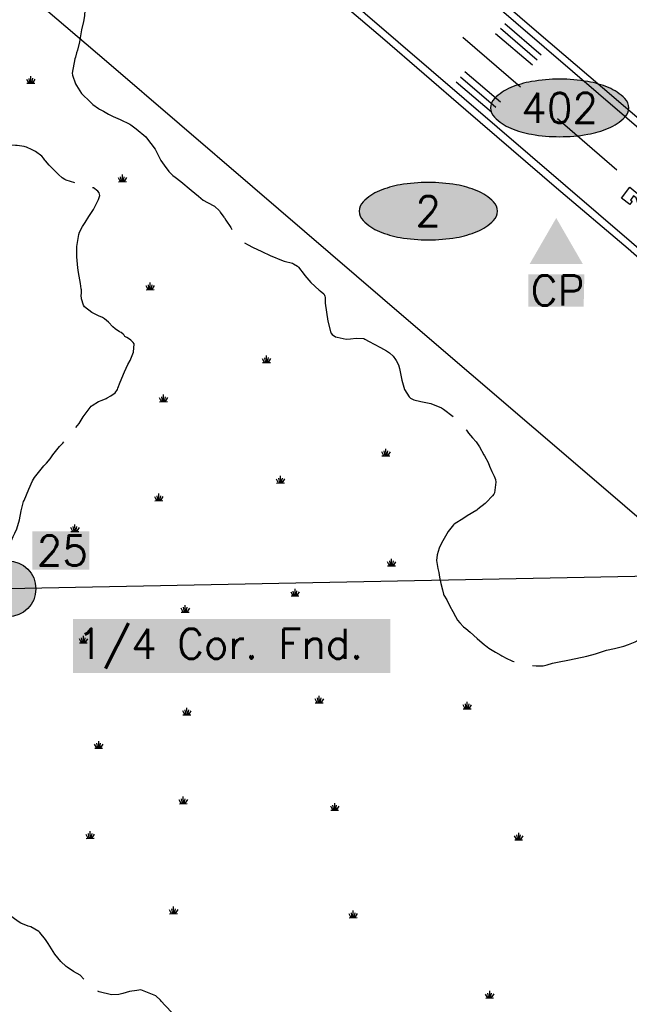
# Model space of a CAD drawing. Header units: feet. Extents: x 30669 to 99318, y 4696 to 26220.
# Tile 98 of 128: x 88168 to 89146, y 8926 to 10507. Entities that reach past the tile are written whole.
import ezdxf
from ezdxf.enums import TextEntityAlignment as Align

# ---------------------------------------------------------------- set-up
doc = ezdxf.new("R2010")
doc.units = ezdxf.units.FT
doc.header["$LTSCALE"] = 600
doc.header["$MEASUREMENT"] = 0
doc.linetypes.add('AERO7', pattern=[0.8500000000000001, 0.8, -0.05])
doc.layers.get('0').update_dxf_attribs({"linetype": 'CONTINUOUS'})
for name, color, linetype in [('ALAImisc', 253, 'CONTINUOUS'), ('ELIF', 253, 'CONTINUOUS'), ('ELRGOV', 1, 'CONTINUOUS'), ('ELTL', 251, 'CONTINUOUS'), ('ELYSP', 251, 'CONTINUOUS'), ('EMASK', 155, 'CONTINUOUS'), ('ESPH', 2, 'CONTINUOUS'), ('ESRGOV', 2, 'CONTINUOUS'), ('ESTL', 251, 'CONTINUOUS'), ('ETRGOV', 2, 'CONTINUOUS')]:
    doc.layers.add(name, color=color, linetype=linetype)
doc.styles.add('L80', font='simplex', dxfattribs={"height": 48})

# ---------------------------------------------------------------- blocks, each defined once
blk = doc.blocks.new('SWAMP')
for points in [[(-0.8859601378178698, 0), (0.8047765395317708, 0)], [(-0.4605404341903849, 0), (-0.8830481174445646, 0.8450224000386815)], [(-0.2202399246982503, 0), (-0.3895930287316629, 1.045159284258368)], [(0, 0), (0, 1.508968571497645)], [(0.1760448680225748, 0), (0.3937845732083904, 1.045159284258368)], [(0.377239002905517, 0), (0.9305228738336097, 0.8450224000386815)]]:
    blk.add_lwpolyline(points)
blk = doc.blocks.new('Ovalid')
at = {"layer": 'EMASK'}
h = blk.add_hatch(color=256, dxfattribs=at)
edge = h.paths.add_edge_path()
edge.add_arc((0.1493179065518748, 0), 0.0354820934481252, 0, 44.83083950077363)
edge.add_arc((0.0787616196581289, -0.0701408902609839), 0.1349704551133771, 44.83083950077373, 67.38013505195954)
edge.add_arc((0.0313269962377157, -0.1839839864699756), 0.2583004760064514, 67.38013505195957, 80.20784530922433)
edge.add_arc((-1e-16, -0.3654961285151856), 0.4424961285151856, 80.2078453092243, 89.99999999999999)
edge.add_arc((-1e-16, -0.365496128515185), 0.4424961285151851, 89.99999999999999, 99.79215469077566)
edge.add_arc((-0.0313269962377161, -0.1839839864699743), 0.25830047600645, 99.79215469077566, 112.6198649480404)
edge.add_arc((-0.0787616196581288, -0.0701408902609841), 0.1349704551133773, 112.6198649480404, 135.1691604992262)
edge.add_arc((-0.1493179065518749, 0), 0.0354820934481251, 135.1691604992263, 180.0000000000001)
edge.add_arc((-0.1493179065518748, 0), 0.0354820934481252, 180, 224.8308395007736)
edge.add_arc((-0.0787616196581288, 0.0701408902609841), 0.1349704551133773, 224.8308395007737, 247.3801350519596)
edge.add_arc((-0.0313269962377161, 0.1839839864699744), 0.2583004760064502, 247.3801350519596, 260.2078453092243)
edge.add_arc((1e-16, 0.3654961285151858), 0.4424961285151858, 260.2078453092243, 270)
edge.add_arc((1e-16, 0.3654961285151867), 0.4424961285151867, 270, 279.7921546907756)
edge.add_arc((0.0313269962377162, 0.1839839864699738), 0.2583004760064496, 279.7921546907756, 292.6198649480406)
edge.add_arc((0.0787616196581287, 0.0701408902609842), 0.1349704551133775, 292.6198649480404, 315.1691604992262)
edge.add_arc((0.1493179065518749, -1e-16), 0.0354820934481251, 315.1691604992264, 360.0000000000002)
blk.add_lwpolyline([(0.1848, 0, 0.1981451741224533), (0.1744815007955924, 0.0250154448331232, 0.0987085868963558), (0.130673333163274, 0.0544472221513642, 0.0560299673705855), (0.0752573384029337, 0.070553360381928, 0.0427523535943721), (0, 0.077, 0.0427523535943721), (-0.0752573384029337, 0.070553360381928, 0.0560299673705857), (-0.1306733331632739, 0.0544472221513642, 0.0987085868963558), (-0.1744815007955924, 0.0250154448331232, 0.1981451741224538), (-0.1848, 0, 0.1981451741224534), (-0.1744815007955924, -0.0250154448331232, 0.0987085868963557), (-0.130673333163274, -0.0544472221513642, 0.0560299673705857), (-0.0752573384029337, -0.070553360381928, 0.0427523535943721), (0, -0.077, 0.042752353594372), (0.0752573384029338, -0.070553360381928, 0.0560299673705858), (0.1306733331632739, -0.0544472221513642, 0.0987085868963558), (0.1744815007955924, -0.0250154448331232, 0.1981451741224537)], format="xyb", close=True)
at = {"style": 'L80'}
blk.add_attdef('ID', text='', height=0.08, dxfattribs=at).set_placement((0, 0), align=Align.MIDDLE)
blk = doc.blocks.new('STS_CP')
at = {"layer": 'EMASK'}
blk.add_solid([(-0.0748940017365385, -0.0690536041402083), (-0.0748940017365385, -0.155305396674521), (0.0752975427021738, -0.0690536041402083), (0.073388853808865, -0.155305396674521)], dxfattribs=at)
at = {"layer": 'ESPH'}
blk.add_solid([(0, 0.0818290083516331), (0.0708660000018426, -0.0409145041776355), (-0.0708660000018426, -0.0409145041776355)], dxfattribs=at)
at = {"layer": 'ESPH', "style": 'L80'}
blk.add_text('CP', height=0.08, dxfattribs=at).set_placement((-0.0683648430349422, -0.1520413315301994))
blk = doc.blocks.new('FND-GOVT PRI MON')
at = {"layer": 'EMASK', "linetype": 'ByBlock'}
h = blk.add_hatch(color=256, dxfattribs=at)
edge = h.paths.add_edge_path()
edge.add_ellipse((0, 0), major_axis=(0.0530330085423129, 0.0530330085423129), ratio=0.9999999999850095, start_angle=314.9999999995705, end_angle=674.9999999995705)
at = {"layer": 'ESRGOV', "linetype": 'ByBlock'}
h = blk.add_hatch(color=256, dxfattribs=at)
edge = h.paths.add_edge_path()
edge.add_ellipse((0, 0), major_axis=(0.05303300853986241, 0.05303300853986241), ratio=0.9999999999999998, start_angle=380.02503467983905, end_angle=429.974965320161, ccw=False)
edge.add_ellipse((0.1049999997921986, 0), major_axis=(-0.07071067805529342, 0.07071067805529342), ratio=0.9999999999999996, start_angle=2.166571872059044, end_angle=87.83342812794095)
edge.add_ellipse((0, 0), major_axis=(0.05303300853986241, 0.05303300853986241), ratio=0.9999999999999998, start_angle=200.025034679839, end_angle=249.974965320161, ccw=False)
edge.add_ellipse((-0.1049999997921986, 0), major_axis=(-0.07071067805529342, 0.07071067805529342), ratio=0.9999999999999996, start_angle=182.166571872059, end_angle=267.8334281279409)
h = blk.add_hatch(color=256, dxfattribs=at)
edge = h.paths.add_edge_path()
edge.add_ellipse((0, 0), major_axis=(-0.0530330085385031, 0.0530330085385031), ratio=1, start_angle=20.025034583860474, end_angle=69.97496541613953, ccw=False)
edge.add_ellipse((0, 0.1050000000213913), major_axis=(0.0707106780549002, 0.0707106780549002), ratio=1, start_angle=182.1665719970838, end_angle=267.8334280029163)
edge.add_ellipse((0, 0), major_axis=(-0.0530330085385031, 0.0530330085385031), ratio=1, start_angle=200.0250345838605, end_angle=249.97496541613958, ccw=False)
edge.add_ellipse((0, -0.1050000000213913), major_axis=(0.0707106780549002, 0.0707106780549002), ratio=1, start_angle=2.166571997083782, end_angle=87.83342800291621)
blk.add_circle((0, 0), 0.0749999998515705, dxfattribs=at)

msp = doc.modelspace()

# ---------------------------------------------------------------- linework, layer by layer
at = {"layer": 'ALAImisc', "linetype": 'Continuous', "elevation": -54.68164916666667, "flags": 128}
for points in [[(86046.7274461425, 13011.8824045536), (86437.41915366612, 12675.99703692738), (87056.69765027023, 12143.69865060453), (87685.40188589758, 11602.87177544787), (88128.82845096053, 11221.28045558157), (88220.8683970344, 11142.13492613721), (89403.92808037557, 10125.15787896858), (89357.7930941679, 10070.29217898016), (89309.07142318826, 10012.88685623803), (88135.33007396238, 11021.47102550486), (88040.30285222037, 11103.1028272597), (87455.2178232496, 11606.10918918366)], [(88939.4860347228, 10493.98241273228), (88998.2152698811, 10443.2478910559)], [(88946.48441045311, 10501.1887414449), (89004.66089539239, 10450.85160995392)], [(88879.25533862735, 10479.61281196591), (88971.8267967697, 10399.77189350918)], [(88931.43976459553, 10485.04198940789), (88990.78561334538, 10434.81049799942)], [(88875.41584125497, 10415.88895156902), (88931.99415345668, 10367.18164296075)], [(88882.51108063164, 10423.98652231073), (88939.45011461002, 10375.45385112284)], [(88868.38205850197, 10407.51041213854), (88925.19811011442, 10359.38052410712)], [(89030.90998892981, 10348.89684856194), (89126.14946295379, 10266.2844087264)]]:
    msp.add_lwpolyline(points, dxfattribs=at)
msp.add_lwpolyline([(89165.86704467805, 10194.02179879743), (89157.35196001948, 10221.15202260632), (89153.26880839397, 10224.28876094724), (89148.27108027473, 10217.78567680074), (89150.88765428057, 10215.77442547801), (89147.00590371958, 10210.72131950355), (89133.61314520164, 10221.01087091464), (89147.19291045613, 10238.68676891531), (89163.40655284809, 10225.20546792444), (89172.2477467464, 10197.03830883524), (89176.93629092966, 10193.17217043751), (89187.1875651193, 10204.23429025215), (89194.4508960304, 10197.98852891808), (89180.33695058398, 10181.57835308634), (89165.86704467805, 10194.02179879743)], close=True, dxfattribs=at)
at = {"layer": 'ELIF', "linetype": 'Continuous', "elevation": -54.68164916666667, "flags": 128}
msp.add_lwpolyline([(89753.14472464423, 10522.56989852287), (89942.94756401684, 10412.95282377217), (90047.12721548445, 10230.93710522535), (90366.01581511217, 10088.4130990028), (90506.45007881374, 9968.47353706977), (90673.8325098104, 9824.286155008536), (90700.65245671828, 9798.4245295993), (90729.67001167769, 9763.18278840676), (90775.80711323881, 9693.151552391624), (90850.8670521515, 9651.262147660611), (90914.64417543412, 9616.08866688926), (91200.36955982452, 9370.345085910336), (90929.51781324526, 9152.971944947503), (90349.00673951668, 8687.200048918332), (90240.24538880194, 8780.15850106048), (89962.82955232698, 9018.384526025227), (89629.84196365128, 9304.222465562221), (89358.92850741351, 9536.997900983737), (89093.72103080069, 9765.248463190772), (88792.14989471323, 10023.47991272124), (88541.48448181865, 10238.96361700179), (88307.26989486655, 10440.10777271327), (88049.33008972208, 10660.27173881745)], dxfattribs=at)
at = {"layer": 'ELRGOV'}
msp.add_line((90781.7524, 9644.52543), (88148.82556, 9593.13696), dxfattribs=at)
at = {"layer": 'ELTL', "linetype": 'AERO7', "elevation": -54.68164916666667, "flags": 128}
msp.add_lwpolyline([(88124.19383699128, 10551.20275556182), (88124.19383699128, 10551.20275556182), (88127.64068465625, 10558.13066531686), (88129.69268874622, 10569.94611077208), (88129.5688104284, 10573.97001282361), (88128.77235999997, 10577.66203396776), (88126.12789316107, 10583.65646520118), (88125.20507032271, 10585.31796766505), (88124.42687559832, 10587.13005688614), (88124.10408146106, 10590.11627100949), (88123.38898366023, 10596.28090486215), (88120.98104779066, 10605.67646437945), (88118.65662242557, 10612.23521062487), (88115.86324945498, 10616.01490426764), (88110.32608102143, 10620.4677102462), (88099.29076453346, 10626.95236163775), (88094.72909330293, 10631.19843353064), (88084.97080768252, 10638.79503764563), (88071.55469184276, 10647.31538826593), (88066.87711949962, 10651.45083124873), (88066.00194769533, 10660.83138719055), (88066.41905984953, 10668.29209627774), (88072.35192533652, 10672.52356722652), (88074.68983410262, 10673.26315261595), (88085.71640003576, 10675.82870592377), (88094.6122430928, 10677.95747234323), (88099.05624675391, 10678.56564775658), (88105.71923690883, 10679.46472400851), (88112.88648054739, 10682.36913111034), (88116.04485115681, 10684.40506238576), (88118.16336064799, 10687.39789247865), (88120.73998414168, 10693.21877903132), (88120.78789159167, 10694.90971930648), (88120.71135030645, 10698.37672154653), (88120.55341930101, 10700.99873510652), (88119.19611884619, 10707.92812255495), (88118.66557206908, 10712.26540352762), (88119.71249665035, 10715.34817570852), (88121.22222537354, 10718.58795673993), (88123.9245962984, 10724.84453959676), (88124.84783859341, 10726.25124956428), (88130.81938177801, 10727.42842322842), (88132.49633487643, 10727.09802432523), (88138.48091935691, 10720.15046333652), (88145.6130675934, 10704.14615004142), (88147.41770883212, 10699.76567397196), (88149.91594003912, 10694.51319196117), (88151.45934016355, 10692.6706066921), (88160.20099065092, 10686.01824418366), (88167.53655032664, 10681.55907757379), (88173.53369928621, 10678.70380264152), (88183.59027916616, 10674.69990053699), (88192.30060784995, 10669.27418741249), (88193.87496164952, 10667.84897761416), (88199.02998263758, 10662.00694617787), (88199.81694689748, 10659.59780067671), (88201.32694109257, 10651.76908228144), (88201.68640816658, 10646.64078784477), (88203.71558846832, 10640.24015742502), (88206.07575771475, 10635.16208984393), (88207.14980609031, 10632.02368252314), (88209.14688757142, 10627.86366978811), (88211.87869695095, 10622.09414359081), (88215.35097678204, 10613.45512323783), (88217.26084339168, 10606.95035803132), (88219.30821319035, 10598.67307585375), (88222.24636372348, 10586.74505452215), (88222.41967225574, 10584.33664894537), (88222.74532817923, 10576.49387026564), (88223.17995460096, 10573.98244960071), (88224.1189865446, 10570.86756910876), (88226.53219828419, 10565.6002450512), (88231.8456301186, 10559.87626354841), (88233.96644736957, 10558.52771364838), (88236.66113093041, 10557.36138479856), (88246.01177612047, 10555.00367383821), (88248.27941796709, 10554.34720278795), (88258.41486004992, 10550.66319809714), (88260.00125082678, 10549.77967901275), (88264.95748043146, 10546.14536720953), (88266.91858706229, 10544.25542743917), (88269.23751615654, 10539.7573532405), (88271.6277747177, 10531.23759784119), (88272.01138087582, 10528.97782299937), (88272.46582285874, 10522.88340258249), (88271.74733382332, 10513.60850311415), (88270.43407556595, 10504.37410279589), (88267.01255827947, 10490.98870922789), (88264.00625923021, 10471.82640919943), (88260.66429641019, 10458.56403692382), (88259.22734573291, 10454.48237894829), (88257.17551956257, 10447.04774167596), (88256.20481472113, 10444.74094229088), (88251.81245866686, 10421.57676756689), (88252.40942652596, 10418.50092384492), (88257.29367321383, 10404.61374823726), (88259.131867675, 10401.49732751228), (88267.11387157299, 10388.90980340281), (88268.45874622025, 10387.47339877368), (88280.07533472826, 10376.57701571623), (88285.14461961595, 10371.40596159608), (88294.17104861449, 10364.78888059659), (88295.69899228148, 10363.87464829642), (88302.17304750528, 10360.47770701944), (88310.5044172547, 10355.94347638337), (88317.90177623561, 10351.83667780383), (88328.9846331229, 10346.89857320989), (88344.4112185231, 10339.89547779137), (88346.07496728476, 10338.59348790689), (88354.59452945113, 10332.05149530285), (88370.06182857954, 10319.12939282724), (88371.50759386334, 10317.73440260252), (88385.01359205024, 10299.55840706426), (88386.26650820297, 10297.31289695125), (88394.56874270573, 10281.0532731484), (88399.74000299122, 10273.59378921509), (88407.33115395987, 10263.7876524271), (88413.66864195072, 10257.07691958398), (88417.60077938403, 10254.2685648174), (88426.67816243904, 10247.40311816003), (88443.09636680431, 10233.86687903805), (88448.9937157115, 10228.96521425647), (88454.69332780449, 10224.10549935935), (88462.47846399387, 10217.53227552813), (88469.30736710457, 10213.78809436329), (88480.48635461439, 10207.66402651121), (88488.33701625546, 10200.44566944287), (88489.75699202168, 10198.37745085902), (88495.55505306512, 10190.42854858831), (88496.37168869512, 10188.98804493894), (88498.5986582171, 10185.46928358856), (88506.50228083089, 10173.51350722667), (88510.6239057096, 10167.00744332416), (88514.27652626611, 10161.95218119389), (88519.0657879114, 10155.8599361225), (88521.06602188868, 10153.81983702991), (88525.08116238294, 10151.2888037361), (88534.29537857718, 10145.93560965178), (88541.6992014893, 10141.99629812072), (88556.49228174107, 10134.83931141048), (88569.64678359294, 10128.38758934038), (88590.5825307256, 10120.10761617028), (88592.31690181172, 10119.69633865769), (88605.53556680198, 10116.08112901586), (88607.35034140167, 10115.10049310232), (88613.56827890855, 10111.71150832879), (88615.44754983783, 10109.97414735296), (88624.51914008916, 10097.86802577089), (88625.74609721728, 10096.5834716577), (88635.04124981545, 10085.26942285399), (88648.42366945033, 10073.05342134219), (88649.8951522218, 10072.01007086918), (88656.1602106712, 10067.09942046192), (88657.12745742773, 10065.02534545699), (88657.67282662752, 10063.20527536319), (88657.91641480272, 10061.0542454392), (88658.3713642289, 10051.84569027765), (88662.4266588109, 10023.26362651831), (88667.11417667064, 10004.65368086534), (88669.16402891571, 10001.78108187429), (88674.57199442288, 9998.20182897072), (88677.6113659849, 9997.354199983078), (88692.10565984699, 9994.270088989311), (88698.59220751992, 9994.643845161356), (88707.763964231, 9995.78388567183), (88720.37267311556, 9995.237694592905), (88721.90380054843, 9994.490883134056), (88728.92171967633, 9990.323921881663), (88736.86841920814, 9985.988661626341), (88747.21227017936, 9980.595919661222), (88756.6562361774, 9975.565668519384), (88761.29920072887, 9972.331939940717), (88767.35345626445, 9966.80995687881), (88771.05809601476, 9961.778715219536), (88772.13908924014, 9959.75944010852), (88775.78425383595, 9952.797475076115), (88777.66378592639, 9947.14528800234), (88781.06017079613, 9928.122064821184), (88785.76104179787, 9913.24017446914), (88792.80927538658, 9901.555904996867), (88795.0976702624, 9899.708667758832), (88800.40933089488, 9896.836275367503), (88811.57071787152, 9894.02288734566), (88827.54545576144, 9890.75207866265), (88845.08605654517, 9883.712896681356), (88847.9292988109, 9882.014681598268), (88864.92721318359, 9869.346615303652), (88875.27429881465, 9859.566571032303), (88876.37150589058, 9858.207204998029), (88884.90408865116, 9847.931126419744), (88888.20918012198, 9843.023080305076), (88894.82590377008, 9835.809350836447), (88900.35471953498, 9829.331689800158), (88905.80196550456, 9821.205068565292), (88912.90176756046, 9808.429099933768), (88913.80335645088, 9807.006718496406), (88919.6797278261, 9796.316061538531), (88922.17340928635, 9790.47609891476), (88925.56172896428, 9781.76975387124), (88929.62873510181, 9774.392989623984), (88931.83482715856, 9768.819586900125), (88931.98285836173, 9764.737105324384), (88929.8047186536, 9747.465258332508), (88928.81874433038, 9745.427233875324), (88926.74767991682, 9742.359886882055), (88916.81396152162, 9731.822653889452), (88914.85461444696, 9730.21126700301), (88903.48139025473, 9720.921483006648), (88901.52847691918, 9719.64165763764), (88886.13593061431, 9710.651401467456), (88880.61531245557, 9706.805624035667), (88865.37052454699, 9696.997974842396), (88864.08292490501, 9695.921905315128), (88855.49006581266, 9685.447832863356), (88844.98207070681, 9666.6197801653), (88841.39796246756, 9658.363373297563), (88838.13517326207, 9648.006727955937), (88836.83613099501, 9638.880904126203), (88838.81615496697, 9625.811270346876), (88840.42431840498, 9619.622002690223), (88841.70373811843, 9611.67377780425), (88843.65005575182, 9601.73729768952), (88846.32562938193, 9591.763032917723), (88848.37547213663, 9584.663859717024), (88848.74546981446, 9582.91572444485), (88853.20586696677, 9575.720820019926), (88858.29798382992, 9565.191534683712), (88863.03491486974, 9556.48943962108), (88867.21980251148, 9548.800030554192), (88870.4008923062, 9542.882060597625), (88874.36937746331, 9538.272895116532), (88880.2247288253, 9532.362961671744), (88884.07909938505, 9529.343021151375), (88890.7761952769, 9523.512426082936), (88901.97969323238, 9513.247597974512), (88913.96870945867, 9503.08394387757), (88915.36905771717, 9502.150728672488), (88921.07852195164, 9497.940949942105), (88931.75033596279, 9491.419428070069), (88940.29507323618, 9486.393997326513), (88942.01750956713, 9485.598543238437), (88949.6423254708, 9481.440550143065), (88956.99098726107, 9477.795460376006), (88958.82511763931, 9477.156491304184), (88960.99826657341, 9476.629373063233), (88969.14260544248, 9474.207935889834), (88971.10422900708, 9473.43043558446), (88975.5642013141, 9472.10941038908), (88978.32516189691, 9471.561341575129), (88996.73210866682, 9469.235474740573), (89001.58708425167, 9469.317060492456), (89008.12687303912, 9469.491719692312), (89014.77887863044, 9471.260172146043), (89023.18071068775, 9473.477412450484), (89031.15107787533, 9475.285600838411), (89050.54300952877, 9478.948666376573), (89078.41871698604, 9485.158776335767), (89091.95625177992, 9488.831654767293), (89098.35652097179, 9491.041310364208), (89109.91044668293, 9494.467416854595), (89122.46275872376, 9497.36566410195), (89137.40661788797, 9500.784718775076), (89144.97185102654, 9503.480579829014), (89155.67806084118, 9508.261243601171), (89164.43750768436, 9512.920576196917), (89172.45039517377, 9517.174341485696), (89174.28326653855, 9518.386113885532), (89180.59374827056, 9522.60551766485), (89185.36382407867, 9523.804381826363), (89193.26678182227, 9526.513622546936), (89201.97696795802, 9527.923274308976), (89204.09491975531, 9527.529583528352), (89208.64404656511, 9525.855955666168), (89210.35902585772, 9524.942217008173), (89219.05639066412, 9519.02073548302), (89228.56085144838, 9511.806225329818), (89230.49005313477, 9510.033775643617), (89235.06834235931, 9504.964382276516), (89239.0712308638, 9499.138474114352), (89243.40441130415, 9492.718717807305), (89246.05154389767, 9487.567686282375), (89251.9667868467, 9471.699604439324), (89256.94124735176, 9457.407343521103), (89258.51265309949, 9454.177248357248), (89259.93051023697, 9452.213995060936), (89267.69271869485, 9440.110978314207), (89278.42877434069, 9426.01704748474), (89280.59511083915, 9424.364236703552), (89299.42262115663, 9415.02116370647), (89309.7585076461, 9412.624271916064), (89318.71221467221, 9413.67459225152), (89335.72875956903, 9416.341358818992), (89343.28354103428, 9414.515099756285), (89345.4723868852, 9413.535451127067), (89354.63643186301, 9407.741523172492), (89355.97180287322, 9406.613387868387), (89357.10211244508, 9405.40235754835), (89361.72048610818, 9399.972808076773), (89363.05550861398, 9397.886467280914), (89367.10308694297, 9389.846447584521), (89367.42434559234, 9388.074358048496), (89368.39759606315, 9380.825476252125), (89365.11020281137, 9360.144730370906), (89364.95188361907, 9357.746038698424), (89365.47447281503, 9354.941058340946), (89366.39904140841, 9352.705328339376), (89380.01151859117, 9339.496393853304), (89381.74349457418, 9338.553464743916), (89396.49505819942, 9331.339854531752), (89403.99022627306, 9327.264563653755), (89412.21318214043, 9322.573914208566), (89426.44659934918, 9316.481963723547), (89432.82718495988, 9313.001098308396), (89448.8644292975, 9305.170264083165), (89454.74646472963, 9303.628547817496), (89456.8274438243, 9303.440845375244), (89468.49450482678, 9302.399830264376), (89479.71584787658, 9302.468810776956), (89482.87386415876, 9303.221667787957), (89490.29948453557, 9302.754624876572), (89496.62069721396, 9297.500550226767), (89497.46034856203, 9295.407492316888), (89498.7616992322, 9289.136557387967), (89501.35818292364, 9277.227891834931), (89502.38500813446, 9275.453636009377), (89505.36969000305, 9271.625299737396), (89507.26411546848, 9270.600330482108), (89516.19252985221, 9265.425131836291), (89519.64232038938, 9262.777679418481), (89525.33430701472, 9257.645445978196), (89532.39271472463, 9251.635098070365), (89549.19428953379, 9237.47654863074), (89555.96412637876, 9232.43170064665), (89568.65907254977, 9218.508568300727), (89569.62888283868, 9217.120378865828), (89572.23748028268, 9208.188279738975), (89571.26040790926, 9205.546638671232), (89569.99837587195, 9203.854162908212), (89550.48965329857, 9198.498766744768), (89548.46694706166, 9198.2380796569), (89527.78102861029, 9195.766333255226), (89525.20757982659, 9195.153253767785), (89522.95061587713, 9194.467806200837), (89512.23823132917, 9189.017591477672), (89510.56055685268, 9187.92052263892), (89503.92486366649, 9183.067787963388), (89498.93761956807, 9177.345912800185), (89490.75809946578, 9163.464140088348), (89490.45503936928, 9158.319191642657), (89490.90879491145, 9152.74651611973), (89494.11441477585, 9140.085555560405), (89500.51758715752, 9128.657349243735), (89502.87215683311, 9127.270857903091), (89509.28585076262, 9124.263196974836), (89521.77354893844, 9123.209212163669), (89523.5067945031, 9122.853697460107), (89541.24886881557, 9117.213220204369), (89552.1125086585, 9111.755495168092), (89561.44649034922, 9105.833737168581), (89570.54925295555, 9100.799880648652), (89574.1033223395, 9098.676291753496), (89575.21441437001, 9097.441903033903), (89579.41603754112, 9093.638129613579), (89587.38591647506, 9086.691261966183), (89592.4584873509, 9081.845142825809), (89595.1421212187, 9079.763052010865), (89597.47233938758, 9078.44498069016), (89598.77593786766, 9077.427775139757), (89603.2227360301, 9074.971084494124), (89607.41725066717, 9072.00723199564), (89611.3988379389, 9068.21214335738), (89612.53961406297, 9066.8077157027), (89619.50290495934, 9057.543479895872), (89621.73712599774, 9055.616393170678), (89629.2377866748, 9045.57872480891), (89635.75786276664, 9038.438519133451), (89636.52884091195, 9036.983967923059), (89637.10512777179, 9035.420478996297), (89638.01069016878, 9032.012869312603), (89638.51638015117, 9027.281306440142), (89639.49822806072, 9015.379428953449), (89640.86620166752, 9004.994835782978), (89642.16552213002, 9001.913479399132), (89646.04360972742, 8993.003722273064), (89647.2576029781, 8991.223399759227), (89648.46386853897, 8989.013044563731), (89654.23330005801, 8979.068411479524), (89658.50796718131, 8972.62122212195), (89661.10955508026, 8970.051813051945), (89666.02902224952, 8967.263386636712), (89668.10880379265, 8966.809858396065), (89678.38665313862, 8963.223891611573), (89684.18277929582, 8960.085631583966), (89686.56945943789, 8957.10826010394), (89687.95201759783, 8954.455179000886), (89689.80525488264, 8947.667061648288), (89692.44411589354, 8935.772377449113), (89694.53701550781, 8929.628990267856), (89696.83867618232, 8926.636776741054), (89701.46344174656, 8921.053125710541), (89704.09529213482, 8917.309549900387), (89711.83189481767, 8909.238981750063), (89717.05216478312, 8902.11520019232), (89717.563107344, 8900.212397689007), (89717.74901852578, 8898.480235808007), (89717.69877635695, 8895.929494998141), (89716.62389704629, 8889.679509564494), (89714.63853487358, 8882.203554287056), (89711.50610323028, 8872.54193692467), (89709.00448445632, 8866.25659105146), (89706.64443510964, 8852.144439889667), (89706.95008957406, 8846.75582067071), (89710.15489748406, 8833.159615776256), (89714.05673662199, 8811.042294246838), (89713.88586826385, 8809.102759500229), (89712.09462480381, 8803.064738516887), (89711.0423549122, 8801.222266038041), (89708.70672845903, 8798.418662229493), (89703.50517829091, 8792.584171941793), (89699.30007589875, 8787.130759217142), (89692.79166670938, 8779.711177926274), (89683.75906103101, 8768.91320543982), (89673.57777836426, 8756.822106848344), (89667.66630468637, 8750.06759296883), (89660.48635833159, 8742.75259136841), (89658.22043312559, 8741.210491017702), (89650.03592463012, 8735.542216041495), (89644.64332931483, 8731.531666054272), (89630.91508579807, 8720.724235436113), (89622.19251633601, 8714.237850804), (89615.23600465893, 8709.83476941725), (89601.0291695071, 8699.815083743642), (89588.85245255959, 8695.053961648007), (89586.86914432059, 8694.954863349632), (89575.22924938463, 8699.527322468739), (89552.90203847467, 8707.162287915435), (89550.10592297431, 8707.663706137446), (89533.92392824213, 8708.521709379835), (89521.81542946, 8709.160034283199), (89519.58275663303, 8708.734315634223), (89517.93217144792, 8708.733815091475), (89515.17650743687, 8709.019470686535), (89496.06063241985, 8706.799274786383), (89494.25231700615, 8705.83411064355), (89485.95767324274, 8700.094701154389), (89479.7794261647, 8697.777955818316), (89475.57043868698, 8697.394384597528), (89468.24132762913, 8697.469595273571), (89461.38941785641, 8696.825944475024), (89453.10781690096, 8690.440342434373), (89451.32254157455, 8688.333680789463), (89442.96538985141, 8679.675754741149), (89432.53480405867, 8665.141468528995), (89422.83227088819, 8649.978703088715), (89412.38892932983, 8639.165382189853), (89400.34901684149, 8643.559129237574), (89384.26484177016, 8646.886796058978), (89380.2613246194, 8647.216176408), (89369.32903335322, 8647.13334113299), (89359.87895085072, 8654.742729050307), (89358.68944152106, 8656.448071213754), (89354.85358243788, 8662.615345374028), (89350.35247694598, 8666.787165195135), (89348.78113266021, 8667.90069308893), (89337.89690347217, 8672.590131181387), (89334.99442651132, 8672.833445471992), (89320.84272854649, 8672.275441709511), (89319.25936000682, 8671.708598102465), (89306.39036666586, 8665.315722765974), (89301.19167289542, 8663.566759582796), (89298.16423716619, 8663.010146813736), (89284.29707833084, 8660.22318364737), (89281.57538440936, 8659.150983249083), (89276.5223907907, 8656.361443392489), (89268.11298415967, 8649.31696139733), (89265.33280819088, 8646.264835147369), (89261.81785881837, 8640.434853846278), (89258.09113089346, 8635.01734868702), (89254.95626964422, 8632.141827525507), (89250.07432661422, 8628.518957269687), (89247.02653617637, 8627.345011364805), (89245.03583710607, 8627.124348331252), (89235.83576228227, 8626.574406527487), (89230.33597285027, 8625.761156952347), (89226.9617246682, 8624.66594083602), (89215.80341880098, 8618.222275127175), (89213.69473018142, 8617.831874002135), (89208.85156168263, 8620.254312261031), (89200.93112201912, 8623.776290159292), (89190.13550495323, 8629.278047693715), (89182.77323942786, 8635.548064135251), (89178.19365042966, 8640.194117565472), (89172.26812164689, 8646.004189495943), (89170.92416807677, 8647.069803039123), (89161.80844633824, 8653.72117826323), (89158.25082031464, 8655.2080840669), (89151.43925183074, 8657.443124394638), (89142.51342750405, 8659.238428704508), (89134.68135475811, 8660.983616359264), (89122.50524791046, 8662.532834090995), (89113.0256609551, 8661.849272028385), (89110.41043071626, 8661.192689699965), (89090.19009343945, 8654.838479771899), (89084.7307904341, 8655.75868020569), (89083.0284625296, 8656.370776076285), (89080.35098592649, 8658.147811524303), (89074.0456746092, 8663.26438406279), (89070.89050890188, 8666.272185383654), (89063.78705811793, 8671.425152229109), (89058.04876465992, 8675.437458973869), (89051.72231687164, 8678.837379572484), (89049.0028067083, 8679.445352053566), (89046.36188227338, 8679.736605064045), (89035.76156141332, 8680.277392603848), (89025.68482760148, 8680.077284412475), (89014.95672543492, 8679.470248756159), (89012.63061900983, 8679.121400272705), (89002.78360006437, 8677.295022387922), (88994.15198693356, 8676.707331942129), (88984.04328089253, 8678.416412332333), (88976.73828562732, 8680.060667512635), (88967.11203344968, 8683.87964679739), (88965.44698491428, 8684.758296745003), (88952.39898750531, 8693.899718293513), (88949.41731040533, 8695.303085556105), (88925.79336908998, 8702.63951305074), (88921.86943077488, 8702.602971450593), (88910.81570244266, 8700.407679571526), (88895.14343632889, 8696.334029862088), (88889.66412237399, 8695.48181554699), (88878.77122910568, 8695.560569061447), (88868.85588546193, 8695.330903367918), (88856.52502296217, 8693.654562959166), (88853.08647124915, 8692.981362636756), (88851.47288313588, 8692.285930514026), (88843.47403630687, 8689.450057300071), (88833.03469198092, 8687.217943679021), (88820.37256880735, 8685.695710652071), (88814.85081607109, 8686.94608225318), (88813.42386526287, 8688.05924309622), (88806.97622820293, 8697.625940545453), (88806.12283013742, 8699.912329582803), (88796.90202601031, 8711.119589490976), (88795.28714869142, 8712.438973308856), (88786.69611407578, 8720.571051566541), (88776.6841010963, 8726.593976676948), (88773.9244763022, 8727.726179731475), (88760.28443645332, 8726.367972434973), (88753.6972036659, 8724.479411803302), (88742.50344095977, 8719.62984019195), (88736.30212468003, 8716.830248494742), (88718.6697228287, 8711.509442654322), (88715.80636739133, 8711.277728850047), (88705.35911896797, 8711.713316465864), (88697.67848202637, 8712.62149631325), (88677.80397833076, 8713.194953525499), (88670.89110557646, 8712.645235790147), (88663.5308363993, 8711.988042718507), (88652.283023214, 8712.092447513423), (88636.32776984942, 8711.796657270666), (88624.05001022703, 8709.602911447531), (88620.01937359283, 8708.999797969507), (88614.68775074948, 8709.121889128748), (88610.0996788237, 8708.172811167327), (88603.54285150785, 8707.541679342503), (88601.26536334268, 8707.873082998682), (88591.02270018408, 8709.55320757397), (88583.46664913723, 8710.792052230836), (88581.02661509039, 8711.372850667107), (88578.08132065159, 8712.924619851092), (88570.3912510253, 8716.251075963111), (88563.44654902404, 8720.042142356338), (88555.52023439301, 8724.830661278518), (88539.63228070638, 8735.99523288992), (88530.41553591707, 8742.611754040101), (88518.94558243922, 8749.169670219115), (88514.16455592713, 8752.577813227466), (88509.14167534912, 8756.913021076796), (88501.50926891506, 8762.74770826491), (88487.2265506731, 8772.582856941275), (88481.53090518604, 8776.920893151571), (88474.20745926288, 8784.356626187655), (88468.98718455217, 8789.367120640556), (88458.9072303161, 8799.894176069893), (88457.92383591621, 8801.305061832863), (88456.1493909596, 8804.51465132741), (88452.03843707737, 8811.142346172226), (88448.21502968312, 8818.806236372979), (88444.41872689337, 8832.118137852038), (88442.19485789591, 8844.099954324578), (88440.61446436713, 8850.539176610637), (88438.6422237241, 8861.597407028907), (88432.58030498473, 8879.52987434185), (88432.29771023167, 8881.174765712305), (88427.58612855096, 8891.872525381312), (88426.69421754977, 8893.465740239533), (88422.37806981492, 8900.017100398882), (88413.14567361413, 8911.47352045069), (88401.16743535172, 8924.029606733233), (88395.01794007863, 8930.530836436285), (88393.67432918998, 8932.229786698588), (88386.60911961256, 8939.55259794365), (88362.45356163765, 8948.840633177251), (88355.68945203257, 8948.074057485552), (88343.99709040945, 8946.141521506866), (88333.26112339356, 8942.997726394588), (88326.78903324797, 8941.419950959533), (88315.16597562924, 8940.768599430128), (88295.17134305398, 8945.667932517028), (88292.6350401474, 8947.116385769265), (88272.86180880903, 8963.482472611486), (88270.88948297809, 8966.090834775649), (88264.78560917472, 8972.445317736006), (88254.29409038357, 8978.163229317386), (88243.92757219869, 8985.16673103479), (88242.30328764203, 8986.627029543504), (88233.8023344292, 8994.3605828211), (88224.33321230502, 9006.327420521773), (88213.60485890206, 9023.128745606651), (88209.15902732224, 9029.602013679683), (88199.90221340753, 9041.130133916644), (88198.4882206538, 9042.41419438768), (88185.71152094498, 9049.982689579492), (88181.15572575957, 9051.173802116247), (88169.39175603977, 9056.203167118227), (88166.95535066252, 9057.7422372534), (88149.67669059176, 9069.850063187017), (88148.19361574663, 9071.14257380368), (88141.67627269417, 9077.334480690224), (88140.20256907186, 9078.325282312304), (88123.58580795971, 9094.22019487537), (88122.92857628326, 9095.72954597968), (88118.71240652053, 9108.708104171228), (88113.02780426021, 9124.692412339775), (88110.31648200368, 9131.072711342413), (88105.2871262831, 9143.857655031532), (88101.86661461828, 9149.606717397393), (88100.53983199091, 9151.122243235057), (88089.58516314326, 9161.415064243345), (88081.02418182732, 9165.944660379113), (88073.34016142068, 9168.483678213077), (88065.17143502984, 9170.812741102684), (88062.21868463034, 9170.457807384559), (88049.82904980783, 9169.092023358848), (88047.09778604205, 9168.331372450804), (88032.66334451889, 9166.661795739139), (88023.91333295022, 9165.274310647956), (88016.64943269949, 9167.4838135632), (88014.88377000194, 9168.957665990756), (88005.08113723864, 9179.401718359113), (88004.08423658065, 9181.4817578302), (88000.31228896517, 9198.626944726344), (87999.10448791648, 9202.05142450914), (87986.65316529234, 9225.039700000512), (87982.83087975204, 9228.746121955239), (87963.99565123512, 9241.885736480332), (87960.74106417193, 9243.641278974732), (87949.80734438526, 9247.043369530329), (87940.02130481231, 9247.88608323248), (87914.87498813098, 9254.397659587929), (87907.44263317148, 9254.38546733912), (87882.54203493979, 9259.290786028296), (87879.01241928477, 9261.503469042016), (87872.40701705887, 9268.156290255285), (87865.06302255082, 9277.097817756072), (87859.82337977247, 9292.17228658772), (87859.28594852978, 9295.062286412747), (87859.3959365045, 9299.855498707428), (87862.38357850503, 9307.748745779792), (87868.80323992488, 9319.727822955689), (87873.13441862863, 9329.177367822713), (87877.28840694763, 9340.739904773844), (87879.96650896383, 9349.824652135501), (87882.62297073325, 9364.208587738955), (87882.46907556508, 9381.262726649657), (87882.17250528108, 9383.27486411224), (87879.51343987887, 9404.787221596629), (87874.93739156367, 9416.573893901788), (87869.47999153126, 9425.691323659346), (87865.39543575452, 9431.824044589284), (87861.06902591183, 9438.8838303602), (87851.25155584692, 9451.52618930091), (87848.50619470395, 9453.577500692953), (87836.20028000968, 9461.070179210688), (87832.66813101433, 9462.43290218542), (87823.80010337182, 9464.941458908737), (87813.40135826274, 9467.038465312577), (87807.01258841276, 9468.648709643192), (87800.74393256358, 9470.64859555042), (87792.76877775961, 9473.467227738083), (87788.44140133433, 9476.510436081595), (87781.92792741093, 9484.136437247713), (87781.06778893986, 9485.618722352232), (87778.25971690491, 9491.915031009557), (87775.50668306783, 9502.150252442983), (87775.07436117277, 9505.685548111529), (87773.77373921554, 9521.187361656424), (87779.74495179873, 9531.647896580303), (87782.62370417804, 9549.813327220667), (87783.36282870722, 9553.188503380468), (87787.36955550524, 9560.016142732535), (87799.2770992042, 9566.570094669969), (87819.68901020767, 9572.862541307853), (87821.30325456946, 9573.20030300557), (87824.90283522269, 9574.02442112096), (87829.49460892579, 9574.464941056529), (87840.05700581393, 9574.665007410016), (87844.49399841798, 9574.157330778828), (87846.98625610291, 9573.915581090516), (87854.43636040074, 9573.373557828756), (87863.72223753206, 9573.249242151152), (87886.20052927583, 9574.549573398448), (87911.77953900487, 9577.815760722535), (87914.2464997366, 9578.502165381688), (87928.97906709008, 9583.610210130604), (87936.14959089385, 9586.514683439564), (87950.26726205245, 9592.660397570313), (87956.41039022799, 9595.091286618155), (87963.91372766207, 9597.602134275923), (87976.5367467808, 9600.574001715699), (87993.88179019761, 9602.410615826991), (88008.44367142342, 9602.806260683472), (88020.35714098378, 9603.538948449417), (88027.12910487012, 9604.404127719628), (88043.80400729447, 9606.601306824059), (88046.70538892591, 9606.249680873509), (88065.79563810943, 9605.837595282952), (88072.08024772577, 9606.62402621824), (88090.53457703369, 9608.12862808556), (88093.15744546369, 9607.91904817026), (88095.19266485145, 9607.559784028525), (88112.224771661, 9604.090456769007), (88117.15409571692, 9604.065253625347), (88122.73668268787, 9606.629214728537), (88127.80097228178, 9611.135207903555), (88135.2584678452, 9619.98170981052), (88136.15179141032, 9621.407504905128), (88140.38561174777, 9631.941261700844), (88142.68900588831, 9638.780461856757), (88146.72547975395, 9650.800037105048), (88151.36378263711, 9662.917078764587), (88154.48435845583, 9671.052558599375), (88157.5358172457, 9677.247275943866), (88158.9689104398, 9680.544577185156), (88159.97873680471, 9682.376348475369), (88163.42787735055, 9689.678395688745), (88167.44282699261, 9704.227574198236), (88170.33671859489, 9718.55395357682), (88174.14475882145, 9733.436950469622), (88174.73326165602, 9735.007542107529), (88182.32080272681, 9753.018621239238), (88188.28458048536, 9766.448765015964), (88191.38698168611, 9771.745379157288), (88206.59657909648, 9790.6125438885), (88210.89075813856, 9795.066896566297), (88216.90110604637, 9802.125304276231), (88221.22609944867, 9808.467142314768), (88231.88047747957, 9821.83116800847), (88236.96880501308, 9827.259748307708), (88244.78435659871, 9835.437487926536), (88249.25455651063, 9840.925784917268), (88254.08121657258, 9847.28759314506), (88263.48197087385, 9858.542562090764), (88269.54646027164, 9869.42173042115), (88282.27417122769, 9886.716183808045), (88283.91013045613, 9887.766469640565), (88294.28732373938, 9894.053264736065), (88300.22356686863, 9896.329028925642), (88306.59670385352, 9898.744871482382), (88308.46436308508, 9899.858900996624), (88314.14610076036, 9903.363372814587), (88320.83940473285, 9907.80051961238), (88324.64293661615, 9913.314738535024), (88325.56334364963, 9915.512233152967), (88329.28216057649, 9925.060989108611), (88335.96518325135, 9941.875752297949), (88341.51360884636, 9953.61082076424), (88345.06362256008, 9959.979676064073), (88350.38567966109, 9973.337800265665), (88351.39720239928, 9986.628609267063), (88350.1497210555, 9988.930014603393), (88346.25643341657, 9992.740011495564), (88344.16871866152, 9994.23689710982), (88339.79958515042, 9996.747659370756), (88336.43761332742, 9998.4583748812), (88335.43007768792, 10000.5775777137), (88333.93776985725, 10002.49010576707), (88330.91939652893, 10004.73607825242), (88327.85601614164, 10006.2854639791), (88320.96473533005, 10010.68140491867), (88317.3994885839, 10014.00907928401), (88310.30360180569, 10021.5511319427), (88304.1132345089, 10026.98833017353), (88300.68348036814, 10029.13083576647), (88294.51297629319, 10031.79556609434), (88283.63647479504, 10036.91503686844), (88271.92015826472, 10046.08661868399), (88270.48236695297, 10048.71233294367), (88266.82401333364, 10059.25414997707), (88266.61852122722, 10064.72026541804), (88266.89894063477, 10067.41019371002), (88266.78238111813, 10071.23407188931), (88266.90100146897, 10073.32350112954), (88266.63050407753, 10075.18193427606), (88265.1699888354, 10083.64826266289), (88262.37574072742, 10101.45307633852), (88261.40321853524, 10108.66587631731), (88259.4204953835, 10126.42143985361), (88259.38597018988, 10130.08289874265), (88259.63795115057, 10143.28618405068), (88262.51622735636, 10162.61325663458), (88263.7296517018, 10166.06363613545), (88268.49665330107, 10175.05600446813), (88272.67616371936, 10181.61476667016), (88278.89731346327, 10191.07292536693), (88286.05013127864, 10202.49581936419), (88289.54073496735, 10208.71908945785), (88294.33495244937, 10218.47659698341), (88296.51161187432, 10225.25417208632), (88295.14379246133, 10229.45313791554), (88293.31271235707, 10232.05450649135), (88286.05399847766, 10237.09604994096), (88282.04367945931, 10238.73789362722), (88280.36361462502, 10239.2224602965), (88271.40396534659, 10241.23037948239), (88259.08213980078, 10244.6339859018), (88242.53118708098, 10249.78987211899), (88240.28177549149, 10250.84377281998), (88235.90847093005, 10253.56118549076), (88230.20273758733, 10258.88675005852), (88222.11531983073, 10266.77959924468), (88216.69121724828, 10272.13381878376), (88215.37834976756, 10273.61024746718), (88209.30142701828, 10280.74299028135), (88207.9031671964, 10281.73531466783), (88205.88857209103, 10284.81207838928), (88203.18750137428, 10288.24579590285), (88193.02413044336, 10295.75218620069), (88187.77091109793, 10298.33042303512), (88178.70600625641, 10302.626705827), (88176.7688666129, 10303.32922578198), (88175.15572922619, 10303.74951328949), (88163.66633844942, 10305.41759980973), (88161.03372592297, 10305.4596264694), (88147.25137995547, 10305.94931373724), (88136.2190227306, 10305.62162760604), (88129.32639663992, 10305.20686009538), (88118.41348767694, 10301.39991175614), (88115.2952851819, 10299.97515052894), (88113.50084889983, 10298.81009492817), (88101.53489302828, 10294.17464241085), (88093.93682114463, 10293.10574331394), (88092.23729830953, 10293.09112900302), (88085.14624896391, 10293.24005627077), (88075.71690525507, 10293.31881668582), (88074.05889322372, 10293.0359571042), (88066.89162521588, 10290.62049324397), (88057.02694276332, 10286.74282035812), (88055.41206652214, 10286.2737858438), (88047.91481906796, 10285.24958131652), (88042.30492456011, 10284.20112275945), (88035.75210094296, 10281.42068821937), (88034.34121517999, 10280.43729381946), (88024.677208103, 10274.09598220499), (88021.2770809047, 10271.03134280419), (88019.12950647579, 10269.47850524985), (88017.24642787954, 10267.66520467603), (88010.78030435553, 10262.54024647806), (88004.48438819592, 10257.59920634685), (88001.13139833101, 10255.77592596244), (87994.35028146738, 10252.60038484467), (87987.97866034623, 10251.57264804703), (87981.53784693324, 10253.64781514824), (87979.27147466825, 10254.89170060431), (87975.89195795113, 10257.47165990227), (87971.63736906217, 10263.89956551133), (87971.18669721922, 10265.90531107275), (87971.12682094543, 10280.41490245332), (87971.59750848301, 10282.29485874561), (87982.96623792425, 10299.61110485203), (87984.59037626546, 10301.08446579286), (87997.02385122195, 10311.98389674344), (88000.07796045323, 10314.47057081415), (88005.74997732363, 10319.10696446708), (88011.08472721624, 10323.38214852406), (88012.76188368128, 10325.15519623), (88017.03842725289, 10330.97101610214), (88017.91429067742, 10332.44896280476), (88023.42191843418, 10339.86475174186), (88028.96002477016, 10347.07113976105), (88031.82527951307, 10351.59837745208), (88033.78516206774, 10353.50839178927), (88036.04878749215, 10356.13990424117), (88037.8112398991, 10358.56441087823), (88047.59012522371, 10374.49658878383), (88051.3396273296, 10380.57413543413), (88055.75193308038, 10387.30495297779), (88056.80495561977, 10388.62240039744), (88070.26385163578, 10400.74355811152), (88084.90830892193, 10410.8672403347), (88097.64183402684, 10417.95634120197), (88103.19883592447, 10420.16210222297), (88107.7219946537, 10424.4898165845), (88108.88671706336, 10426.28861779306), (88110.66683297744, 10430.76441943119), (88111.14477310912, 10432.44763201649), (88112.19666473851, 10442.76293390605), (88112.34423551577, 10453.66049768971), (88112.60039981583, 10456.25149136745), (88112.41788525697, 10464.48109490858), (88112.65279123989, 10467.80015285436), (88113.40613434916, 10476.97402927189), (88113.51660216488, 10484.50730506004), (88113.08642909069, 10487.7735609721), (88112.46072840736, 10490.48457807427), (88112.25607952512, 10494.93344504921), (88111.8506377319, 10497.13699363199), (88110.29505118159, 10506.7368026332), (88109.29360552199, 10510.34264859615), (88107.70580736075, 10519.58740526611), (88107.63615851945, 10521.24972076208), (88107.97021046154, 10523.39600231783), (88109.27839254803, 10526.70390834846), (88111.15510037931, 10533.54762223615), (88124.19383699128, 10551.20275556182)], close=True, dxfattribs=at)
at = {"layer": 'ELYSP', "linetype": 'Continuous', "elevation": -54.68164916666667, "flags": 128}
for points in [[(88630.29064597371, 10580.75902887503), (88750.05479015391, 10478.37504348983), (88884.18687282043, 10362.58407431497), (89029.57829992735, 10237.50072870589), (89144.30750800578, 10139.7240724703), (89248.05312959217, 10048.95815199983), (89314.14511119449, 9992.905259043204), (89320.52865219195, 9999.032689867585), (89330.58120831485, 9990.513360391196), (89725.33151817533, 9651.921655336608), (89961.1551212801, 9447.797557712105), (90068.79045790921, 9359.088893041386), (90116.80693978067, 9415.426837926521), (90165.86179709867, 9469.255703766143), (90106.2984312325, 9519.533668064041), (90005.10183014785, 9608.546212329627), (89865.20086955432, 9724.4996695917), (89742.35911519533, 9831.251563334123), (89630.74709321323, 9929.202708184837), (89500.93123290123, 10044.45402957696), (89411.72875979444, 10120.12324790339), (89418.36034015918, 10128.43132071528), (89377.38315761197, 10164.57691176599)], [(89229.87086451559, 10291.98669375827), (89213.9394440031, 10303.35384112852), (89103.45835872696, 10398.11194137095), (88997.48953775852, 10488.30794833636), (88917.22726390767, 10558.218098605)]]:
    msp.add_lwpolyline(points, dxfattribs=at)
at = {"layer": 'EMASK'}
for points in [[(88188.36164112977, 9623.803309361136), (88279.65237704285, 9623.803309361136), (88188.36164112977, 9685.37975955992), (88279.65237704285, 9685.37975955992)], [(88253.33962025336, 9458.133172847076), (88762.91607045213, 9458.133172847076), (88253.33962025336, 9544.852480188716), (88762.91607045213, 9544.852480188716)]]:
    msp.add_solid(points, dxfattribs=at)

# ---------------------------------------------------------------- block references
at = {"layer": 'ESPH', "xscale": 600, "yscale": 600, "zscale": 600, "rotation": 2.3082248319e-05}
for p, values in [((89034.57304420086, 10365.71931579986), {'ID': '402'}), ((88823.69268863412, 10199.87302138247), {'ID': '2'})]:
    msp.add_blockref('Ovalid', p, dxfattribs=at).add_auto_attribs(values)
at = {"layer": 'ESPH', "xscale": 600, "yscale": 600, "zscale": 600}
msp.add_blockref('STS_CP', (89029.08288999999, 10139.79986), dxfattribs=at)
at = {"layer": 'ESRGOV', "xscale": 600, "yscale": 600, "zscale": 600}
msp.add_blockref('FND-GOVT PRI MON', (88148.82556, 9593.13696), dxfattribs=at)
at = {"layer": 'ESTL', "linetype": 'Continuous', "xscale": 7.499984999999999, "yscale": 7.499984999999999, "zscale": 7.499984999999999, "rotation": 1.157147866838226}
for p in [(88185.9410740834, 10405.40826358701, -54.68164916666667), (88332.971129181, 10247.2640488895, -54.68164916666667), (88377.47719625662, 10073.83915557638, -54.68164916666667), (88564.32573076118, 9956.628123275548, -54.68164916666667), (88398.83618816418, 9893.87956323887, -54.68164916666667), (88755.97580886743, 9806.866346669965, -54.68164916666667), (88586.79268031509, 9763.233456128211, -54.68164916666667), (88391.36842357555, 9734.788127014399, -54.68164916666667), (88256.69869952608, 9685.253936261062, -54.68164916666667), (88764.89518430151, 9630.13078216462, -54.68164916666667), (88610.09138229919, 9581.79367984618, -54.68164916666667), (88433.85763929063, 9555.653268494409, -54.68164916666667), (88270.32471008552, 9506.519772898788, -54.68164916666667), (88649.00927447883, 9410.146139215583, -54.68164916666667), (88886.27240997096, 9400.35536801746, -54.68164916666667), (88436.41490134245, 9390.750363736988, -54.68164916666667), (88294.88008306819, 9337.172694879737, -54.68164916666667), (88430.71665410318, 9248.0836402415, -54.68164916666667), (88673.76737977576, 9237.691037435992, -54.68164916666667), (88281.21694398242, 9192.371772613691, -54.68164916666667), (88969.0594485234, 9189.91336919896, -54.68164916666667), (88415.13837102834, 9071.247393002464, -54.68164916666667), (88703.2915895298, 9064.843191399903, -54.68164916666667), (88922.47480874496, 8935.824943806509, -54.68164916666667)]:
    msp.add_blockref('SWAMP', p, dxfattribs=at)

# ---------------------------------------------------------------- texts
at = {"layer": 'ETRGOV', "style": 'L80'}
for s, p in [('25', (88195.14986622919, 9630.59153446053)), ('1/4 Cor. Fnd.', (88260.12784535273, 9480.92139794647))]:
    msp.add_text(s, height=48, dxfattribs=at).set_placement(p)

doc.saveas('drawing.dxf')
